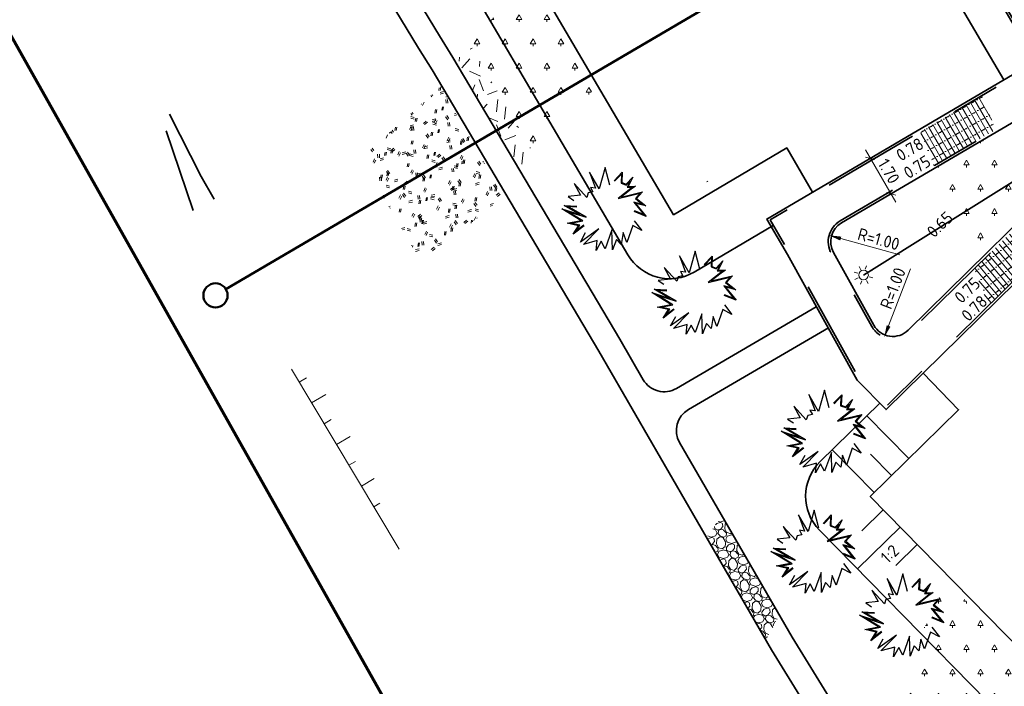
# Model space of a CAD drawing. Header units: metres. Extents: x 109063 to 109671, y 521086 to 521391.
# Tile 23 of 85: x 109289 to 109329, y 521130 to 521158. Entities that reach past the tile are written whole.
import ezdxf
from ezdxf.enums import TextEntityAlignment as Align
from ezdxf.lldxf.tags import DXFTag

# ---------------------------------------------------------------- set-up
doc = ezdxf.new("R2010")
doc.units = ezdxf.units.M
doc.header["$PDMODE"] = 2
doc.linetypes.add('VH-OPSLUITBAND-SO', pattern=[10, 4, -2, 2, -2])
for name, color, linetype, lineweight in [('B-WE-GW-TALUDARCERING_KORT-G', 253, 'Continuous', 18), ('B-WE-GW-TALUDARCERING_LANG-G', 253, 'Continuous', 18), ('N-WE-GR-BEPLANTING_NATUUR_BOS-A-200', 92, 'Continuous', 18), ('N-WE-GR-GRAS-A-200', 62, 'Continuous', 18), ('N-WE-GR-GRAS_RUIGGRAS-A-200', 62, 'Continuous', 18), ('N-WE-GR-HEESTER_SYMPHORICARPOS ALBUS (SNEEUWBES)-S', 90, 'Continuous', 25), ('N-WE-GW-TALUD-G', 90, 'Continuous', 35), ('N-WE-GW-TALUDARCERING-S', 90, 'Continuous', 25), ('N-WE-GW-TALUDARCERING_KORT-G', 90, 'Continuous', 35), ('N-WE-GW-TALUDARCERING_LANG-G', 90, 'Continuous', 18), ('N-WE-GW-WATERGANG-G', 160, 'Continuous', 35), ('N-WE-GW-WATERGANG_GREPPEL_INSTEEK-G', 90, 'Continuous', 35), ('N-WE-KG-WERKGRENS_FASE 3A-G', 10, 'XX-WERKGRENS_CIRCEL', 70), ('N-WE-KL-ET_LS_OV_LICHTMAST-S', 190, 'Continuous', 25), ('N-WE-VH-KANTOPSLUITING_OPSLUITBAND_100X200-G', 150, 'VH-OPSLUITBAND-SO', 35), ('N-WE-VH-KANTVERHARDING_VOETPAD_WANDELPAD-G', 2, 'Continuous', 35), ('N-WE-VH-KANTVERHARDING_WEG-G', 4, 'Continuous', 35), ('V-WE-VH-VERHARDING_HALFVERHARDING-A-200', 122, 'Continuous', 18), ('X-XX-AL-M', 7, 'Continuous', 18), ('X-XX-AL-T25', 7, 'Continuous', 25), ('X-XX-AL-VERWIJZING-S', 7, 'Continuous', 25)]:
    doc.layers.add(name, color=color, linetype=linetype, lineweight=lineweight)
doc.layers.add('B-WE-OG-HULPLIJN-G', color=253, linetype='Continuous', lineweight=18, plot=False)
doc.layers.add('N-WE-OV-KABEL_AANSLUITKABEL-G', color=3, linetype='OV-KABEL-SO', lineweight=35, true_color=0x00ff00)
doc.layers.add('N-WE-VH-VERHARDING_STRAATBAKSTEEN_VOETPAD-A', color=7, linetype='Continuous', lineweight=18, true_color=0xe60000)
doc.layers.get('0').freeze()
doc.styles.add('NLCS-ISO', font='NLCS-ISO.ttf')
doc.styles.add('NLCS-ISO-M200-T25', font='NLCS-ISO.ttf', dxfattribs={"height": 0.5})
doc.styles.get("Standard").update_dxf_attribs({"font": 'isocpeur.ttf'})
tags = doc.linetypes.add('OV-KABEL-SO', pattern='A,4,-1,[103,NLCS.SHX,S=0.75,R=0,X=0,Y=0],-1,4,-1.5,["0V",Standard,S=1,R=0,X=0,Y=-0.5],-3', length=14.5).pattern_tags.tags
tags[18] = DXFTag(74, 10)
doc.linetypes.add('XX-WERKGRENS_CIRCEL', pattern='A,10,-2.5,[69,NLCS.SHX,S=1,R=0,X=0,Y=0],-2.5', length=15)
doc.dimstyles.new('NLCS-M200-T25-PIJL_L2_H2', dxfattribs={"dimscale": 0.2, "dimtxt": 2.5, "dimasz": 2.5, "dimexe": 2, "dimexo": 2, "dimgap": 0.7, "dimtad": 1, "dimzin": 0, "dimdsep": 46, "dimtxsty": 'NLCS-ISO-M200-T25', "dimcen": 0, "dimdle": 2, "dimclrd": 256, "dimclre": 256, "dimclrt": 256, "dimazin": 0, "dimtfac": 1, "dimtdec": 3, "dimtofl": 0, "dimtmove": 0, "dimatfit": 3, "dimfxl": 2, "dimfxlon": 1, "dimtfillclr": 256, "dimtolj": 1, "dimtzin": 0, "dimlwd": -1, "dimlwe": -1, "dimarcsym": 0})
doc.dimstyles.new('NLCS-M200-T25-SCHRAP_L2_H2', dxfattribs={"dimscale": 0.2, "dimtxt": 2.5, "dimasz": 1.4, "dimexe": 2, "dimexo": 2, "dimgap": 0.7, "dimtad": 1, "dimzin": 0, "dimdsep": 46, "dimtxsty": 'NLCS-ISO-M200-T25', "dimblk": 'OBLIQUE', "dimcen": 0, "dimdle": 2, "dimclrd": 256, "dimclre": 256, "dimclrt": 256, "dimazin": 0, "dimtfac": 1, "dimtdec": 3, "dimtofl": 0, "dimtmove": 0, "dimatfit": 3, "dimldrblk": 'OBLIQUE', "dimfxl": 2, "dimfxlon": 1, "dimtfillclr": 256, "dimtolj": 1, "dimtzin": 0, "dimlwd": -1, "dimlwe": -1, "dimarcsym": 0})
pattern_1 = [(0, (109286.0104, 521173.618), (0.57735, 1), [0.23094, -0.92376]), (240, (109286.1259, 521173.818), (0.57735, -1), [0.23094, -0.92376]), (300, (109286.1259, 521173.818), (1.1547, 2e-07), [0.23094, -0.92376]), (270, (109286.1259, 521173.61804), (0.57735, -1), [0.1, -1.9])]

# ---------------------------------------------------------------- blocks, each defined once
blk = doc.blocks.new('*U227')
at = {"layer": 'N-WE-GW-TALUDARCERING_KORT-G'}
blk.add_line((109316.992, 521150.949), (109317.009, 521150.921), dxfattribs=at)
blk = doc.blocks.new('*U281')
at = {"layer": 'N-WE-GW-TALUDARCERING_KORT-G'}
for p, q in [((109324.595, 521138.802), (109323.73, 521139.683)), ((109324.26, 521137.391), (109323.378, 521136.526)), ((109325.661, 521135.963), (109324.779, 521135.098))]:
    blk.add_line(p, q, dxfattribs=at)
at = {"layer": 'N-WE-GW-TALUDARCERING_LANG-G'}
for p, q in [((109325.309, 521139.502), (109323.579, 521141.265)), ((109323.881, 521138.102), (109322.152, 521139.865)), ((109324.96, 521136.677), (109323.197, 521134.947))]:
    blk.add_line(p, q, dxfattribs=at)
blk = doc.blocks.new('_Oblique')
at = {"color": 0, "linetype": 'ByBlock', "lineweight": -2}
blk.add_line((-0.5, -0.5), (0.5, 0.5), dxfattribs=at)
blk = doc.blocks.new('*D291')
at = {"layer": 'Defpoints', "color": 0, "transparency": 16777216}
for p in [(109323.739, 521151.905), (109324.583, 521150.429), (109324.6, 521150.439)]:
    blk.add_point(p, dxfattribs=at)
at = {"layer": 'X-XX-AL-M', "transparency": 16777216}
for p, q in [((109323.52, 521152.24), (109324.785, 521150.084)), ((109323.722, 521151.895), (109323.377, 521151.693)), ((109324.583, 521150.429), (109324.238, 521150.227))]:
    blk.add_line(p, q, dxfattribs=at)
at = {"layer": 'X-XX-AL-M', "transparency": 16777216, "xscale": 0.28, "yscale": 0.28, "zscale": 0.28}
for p, rotation in [((109323.722, 521151.895), 120.3946000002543), ((109324.583, 521150.429), 300.3946000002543)]:
    blk.add_blockref('_Oblique', p, dxfattribs=dict(at, rotation=rotation))
at = {"layer": 'X-XX-AL-M', "transparency": 16777216, "insert": (109324.489, 521151.36), "char_height": 0.5, "attachment_point": 5, "rotation": 300.3946, "style": 'NLCS-ISO-M200-T25'}
blk.add_mtext('\\A1;1.70', dxfattribs=at)
blk = doc.blocks.new('*U392')
at = {"color": 0, "linetype": 'ByBlock', "lineweight": 50}
blk.add_lwpolyline([(295.04, 0), (0, 0)], dxfattribs=at)
blk.add_circle((-2.5, 0), 2.5, dxfattribs=at)
at = {"color": 0, "linetype": 'ByBlock', "style": 'NLCS-ISO'}
blk.add_attdef('NPROFNR', text='', height=5, dxfattribs=at).set_placement((300.04, 0), align=Align.MIDDLE_CENTER)
blk = doc.blocks.new('*D458')
at = {"layer": 'Defpoints', "color": 0, "transparency": 16777216}
for p in [(109322.023, 521148.714), (109322.987, 521148.45)]:
    blk.add_point(p, dxfattribs=at)
at = {"layer": 'X-XX-AL-M', "transparency": 16777216}
blk.add_line((109324.945, 521147.914), (109322.505, 521148.582), dxfattribs=at)
blk.add_solid([(109322.527, 521148.662), (109322.483, 521148.502), (109322.023, 521148.714)], dxfattribs=at)
at = {"layer": 'X-XX-AL-M', "transparency": 16777216, "insert": (109324.069, 521148.558), "char_height": 0.5, "attachment_point": 5, "rotation": 344.6827, "style": 'NLCS-ISO-M200-T25'}
blk.add_mtext('\\A1;R=1.00', dxfattribs=at)
blk = doc.blocks.new('*D459')
at = {"layer": 'Defpoints', "color": 0, "transparency": 16777216}
for p in [(109324.658, 521145.443), (109324.3, 521144.51)]:
    blk.add_point(p, dxfattribs=at)
at = {"layer": 'X-XX-AL-M', "transparency": 16777216}
blk.add_line((109325.384, 521147.339), (109324.479, 521144.977), dxfattribs=at)
blk.add_solid([(109324.401, 521145.006), (109324.557, 521144.947), (109324.3, 521144.51)], dxfattribs=at)
at = {"layer": 'X-XX-AL-M', "transparency": 16777216, "insert": (109324.657, 521146.531), "char_height": 0.5, "attachment_point": 5, "rotation": 69.0263, "style": 'NLCS-ISO-M200-T25'}
blk.add_mtext('\\A1;R=1.00', dxfattribs=at)
blk = doc.blocks.new('SGR-HEESTER_06')
at = {"flags": 128}
for points in [[(-0.247, 0.534), (-0.247, 0.776), (-0.104, 0.615), (-0.104, 0.615), (-0.018, 0.652), (-0.018, 0.857), (0.045, 0.652), (0.15, 0.758), (0.131, 0.652), (0.094, 0.391), (0.336, 0.77), (0.343, 0.59), (0.585, 0.609), (0.398, 0.503), (0.74, 0.46), (0.492, 0.36)], [(-0.232, 0.534), (-0.232, 0.736), (-0.109, 0.596), (-0.002, 0.642), (-0.002, 0.753), (0.037, 0.623), (0.127, 0.712), (0.116, 0.654), (0.069, 0.324), (0.323, 0.72), (0.328, 0.573), (0.517, 0.588), (0.351, 0.494), (0.679, 0.452), (0.486, 0.375)], [(-0.247, 0.404), (-0.57, 0.602), (-0.353, 0.199), (-0.738, 0.311), (-0.415, 0.156), (-0.502, 0.094), (-0.402, 0.063), (-0.458, -0.018), (-0.415, -0.105), (-0.8, -0.08), (-0.539, -0.161), (-0.707, -0.359), (-0.564, -0.335)], [(0.628, 0.224), (0.876, 0.187), (0.672, 0.131), (0.827, -0.204), (0.628, -0.111), (0.771, -0.316), (0.628, -0.31), (0.715, -0.521), (0.423, -0.229), (0.591, -0.608), (0.423, -0.552), (0.479, -0.763), (0.355, -0.601), (0.206, -0.856), (0.212, -0.403), (0.125, -0.862), (0.069, -0.645)], [(-0.049, -0.564), (-0.092, -0.85), (-0.136, -0.645), (-0.34, -0.769), (-0.173, -0.533), (-0.626, -0.632), (-0.272, -0.459), (-0.638, -0.546), (-0.44, -0.378)], [(-0.064, -0.562), (-0.095, -0.764), (-0.125, -0.621), (-0.285, -0.718), (-0.137, -0.51), (-0.506, -0.59), (-0.143, -0.412), (-0.579, -0.516), (-0.43, -0.39)]]:
    blk.add_lwpolyline(points, dxfattribs=at)
blk = doc.blocks.new('SKL-ET_OV_LICHTMAST-SO')
at = {"color": 0, "linetype": 'ByBlock', "lineweight": 18}
for points in [[(-1.25, 0), (-2, 0)], [(-1.41, 1.41), (-0.88, 0.88)], [(0, 2), (0, 1.25)], [(0.88, 0.88), (1.41, 1.41)], [(2, 0), (1.25, 0)], [(-1.41, -1.41), (-0.88, -0.88)], [(0, -1.25), (0, -2)], [(0.88, -0.88), (1.41, -1.41)]]:
    blk.add_lwpolyline(points, dxfattribs=at)
blk.add_circle((0, 0), 1, dxfattribs=at)

msp = doc.modelspace()

# ---------------------------------------------------------------- hatches: boundary and pattern name
at = {"layer": 'N-WE-GR-BEPLANTING_NATUUR_BOS-A-200'}
h = msp.add_hatch(dxfattribs=at)
h.set_pattern_fill('AGR-BOS-SO', color=256, scale=0.2, pattern_type=2)
h.set_pattern_definition(pattern_1)
h.paths.add_polyline_path([(109309.647, 521159.696), (109307.25, 521156.502), (109309.8, 521152.14), (109312.469, 521154.898)])
h = msp.add_hatch(dxfattribs=at)
h.set_pattern_fill('AGR-BOS-SO', color=256, scale=0.2, pattern_type=2)
h.set_pattern_definition(pattern_1)
h.paths.add_polyline_path([(109326.375, 521151.48), (109328.014, 521147.478), (109330.238, 521149.663), (109328.948, 521152.99)])
h = msp.add_hatch(dxfattribs=at)
h.set_pattern_fill('AGR-BOS-SO', color=256, scale=0.2, pattern_type=2)
h.set_pattern_definition(pattern_1)
h.paths.add_polyline_path([(109326.89, 521134.425), (109323.427, 521127.381), (109326.569, 521122.278), (109330.561, 521130.683)])
at = {"layer": 'N-WE-GR-GRAS-A-200', "transparency": 33554687}
h = msp.add_hatch(dxfattribs=at)
h.set_pattern_fill('AGR-GRAS_02', color=256, scale=0.2, angle=20.835, pattern_type=2)
h.set_pattern_definition([(20.83497584, (0, 0), (1.15786235, 2.580572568), [0.5, -1.5]), (20.83497584, (0.6013, 1.5128), (1.15786235, 2.580572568), [0.5, -1.5]), (110.83497584, (-0.062, 0.7254), (-2.580572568, 1.15786235), [0.5, -1.5]), (110.83497584, (0.4367, 1.6641), (-2.580572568, 1.15786235), [0.5, -1.5]), (65.83497584, (-0.1241, 1.4507), (-0.711355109, 1.869217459), [0.5, -2.328427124]), (155.83497584, (1.028, 0.3912), (-1.869217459, -0.711355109), [0.5, -2.328427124]), (47.40002704, (0.2539, 0.7386), (1.8692174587, 0.7113551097), [0.5, -3.972135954]), (47.40002704, (0.7394, 1.9933), (1.8692174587, 0.7113551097), [0.5, -3.972135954]), (84.26992466, (1.30845, 0.49795), (-0.7113551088, 1.869217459), [0.5, -3.972135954]), (84.26992466, (0.1472, 1.019), (-0.7113551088, 1.869217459), [0.5, -3.972135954]), (84.26992466, (0.9793, 0.8007), (-0.7113551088, 1.869217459), [0.5, -3.972135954]), (137.40002704, (-0.39125, 1.0281), (-0.7113551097, 1.8692174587), [0.5, -3.972135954]), (174.26992466, (0.2671, 0.42265), (-1.869217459, -0.7113551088), [0.5, -3.972135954])])
h.paths.add_polyline_path([(109307.25, 521156.502), (109306.577, 521155.903), (109309.303, 521151.307), (109309.8, 521152.14)])
at = {"layer": 'N-WE-GR-GRAS_RUIGGRAS-A-200'}
h = msp.add_hatch(dxfattribs=at)
h.set_pattern_fill('AGR-GRAS_RUIGGRAS-SO', color=256, scale=0.2, pattern_type=2)
h.set_pattern_definition([(40, (109286.1259, 521173.818), (-0.55518, 1.361717), [0.15, -1.6]), (40, (109286.1759, 521173.768), (-0.55518, 1.361717), [0.15, -1.6]), (95, (109286.4259, 521173.768), (-1.57273, 0.76584), [0.15, -0.8]), (95, (109286.4959, 521173.768), (-1.57273, 0.76584), [0.15, -0.8]), (125, (109286.5259, 521174.018), (-1.474644, 0.188218), [0.15, -1]), (125, (109286.5759, 521174.068), (-1.474644, 0.188218), [0.15, -1]), (15, (109286.1259, 521174.068), (0.320736, 1.121217), [0.15, -0.8]), (15, (109286.1259, 521174.138), (0.320736, 1.121217), [0.15, -0.8]), (165, (109286.1259, 521174.068), (-0.967784, -1.2936), [0.15, -0.8]), (165, (109286.1259, 521174.138), (-0.967784, -1.2936), [0.15, -0.8]), (65, (109286.1259, 521173.818), (-0.534868, 0.745933), [0.15, -1]), (65, (109286.1759, 521173.768), (-0.534868, 0.745933), [0.15, -1]), (80, (109286.4259, 521173.768), (-1.32093, 1.1468), [0.15, -0.8]), (80, (109286.4759, 521173.768), (-1.32093, 1.1468), [0.15, -0.8]), (80, (109286.2259, 521174.018), (-0.932713, 0.46909), [0.15, -0.8]), (80, (109286.2759, 521174.018), (-0.932713, 0.46909), [0.15, -0.8])])
h.paths.add_polyline_path([(109305.984, 521154.849), (109302.699, 521151.898), (109305.199, 521147.563), (109308.584, 521150.311)])
at = {"layer": 'N-WE-VH-VERHARDING_STRAATBAKSTEEN_VOETPAD-A'}
h = msp.add_hatch(dxfattribs=at)
h.set_pattern_fill('AVH-SBS_DIKFORMAAT_HALFST-SO', color=256, scale=4, angle=120, pattern_type=2)
h.set_pattern_definition([(120, (0, 0), (-0.17320508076, -0.1), []), (210, (-0.4, 0.6928), (0.4, -0.692820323), [0.2, -0.2]), (210, (-0.3732, 0.2464), (0.4, -0.692820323), [0.2, -0.2]), (120, (-0.2866, 0.2964), (-0.3464101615, -0.2), [0, -0.4, 0, 0, 0]), (120, (-0.4598, 0.1964), (-0.3464101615, -0.2), [0, -0.4, 0, 0, 0])])
h.paths.add_polyline_path([(109326.354, 521151.584), (109325.792, 521152.993), (109328.332, 521154.483), (109328.897, 521153.076)])
h = msp.add_hatch(dxfattribs=at)
h.set_pattern_fill('AVH-SBS_DIKFORMAAT_HALFST-SO', color=256, scale=4, angle=130, pattern_type=2)
h.set_pattern_definition([(130, (0, 0), (-0.153208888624, -0.12855752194), []), (220, (-0.5142, 0.6128), (0.5142300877, -0.6128355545), [0.2, -0.2]), (220, (-0.4103, 0.1779), (0.5142300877, -0.6128355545), [0.2, -0.2]), (130, (-0.3337, 0.24214), (-0.30641777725, -0.25711504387), [0, -0.4, 0, 0, 0]), (130, (-0.48693, 0.1136), (-0.30641777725, -0.25711504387), [0, -0.4, 0, 0, 0])])
h.paths.add_polyline_path([(109328.021, 521147.345), (109328.599, 521145.81), (109330.79, 521147.962), (109330.271, 521149.555)])
at = {"layer": 'V-WE-VH-VERHARDING_HALFVERHARDING-A-200'}
h = msp.add_hatch(dxfattribs=at)
h.set_pattern_fill('AVH-HALFVERHARDING_GRIND_01-SO', color=256, scale=0.2, pattern_type=2)
h.set_pattern_definition([(342.74206, (109640.826, 521255.56904), (0.3454718, 0.6255296), [0.17454, -0.69884]), (17.25794, (109640.1586, 521255.7764), (0.3454736, 0.6255353), [0.17454, -1.0606]), (61.0888, (109640.3253, 521255.8282), (-0.8340377, 0.2591115), [0.1428, -0.57178]), (118.9112, (109640.7398, 521256.5787), (-0.3454757, -0.6255428), [0.1428, -0.86778]), (162.74206, (109640.3253, 521256.07816), (-0.3454718, -0.6255296), [0.17454, -0.69884]), (197.25794, (109640.1586, 521256.12994), (-0.3454736, -0.6255353), [0.17454, -1.0606]), (241.0888, (109639.9919, 521256.0783), (0.8340377, -0.2591115), [0.1428, -0.57178]), (298.9112, (109640.26837, 521256.5787), (0.3454757, 0.6255428), [0.1428, -0.86778]), (342.74206, (109639.1365, 521256.4796), (-0.4885685, 0.8846327), [0.15578, -0.71758]), (40.85185, (109638.24885, 521254.5568), (0.34547161, 0.62553237), [0.1566, -2.31624]), (84.58698, (109639.4037, 521256.53584), (-0.14309664, 1.51017349), [0.19018, -1.95508]), (118.9112, (109640.2556, 521256.46516), (-0.8340539, 0.2591061), [0.18928, -0.82132]), (162.74206, (109639.33015, 521256.89086), (0.4885685, -0.8846327), [0.1567, -0.71664]), (40.85185, (109638.0259, 521254.95858), (0.34547161, 0.62553237), [0.15622, -2.31662]), (84.58698, (109639.04443, 521256.6463), (-0.3454706, -0.62553976), [0.18974, -1.95554]), (298.9112, (109639.0444, 521256.6463), (0.8340539, -0.2591061), [0.19042, -0.82018]), (26.668985, (109637.47333, 521255.30336), (-1.17951603, -0.36643148), [0.11696, -2.90952]), (84.58698, (109639.4483, 521256.97312), (-0.3454706, -0.62553976), [0.11724, -2.02802]), (131.76242, (109638.4822, 521258.85912), (-1.32262549, 1.1437447), [0.15658, -2.56274]), (162.74202, (109637.4846, 521255.58914), (-0.3454723, -0.6255293), [0.12604, -0.74732]), (26.668985, (109637.25959, 521255.57398), (-1.17951603, -0.36643148), [0.1171, -2.90938]), (84.58698, (109639.11793, 521257.06344), (-0.3454706, -0.62553976), [0.1286, -2.01666]), (131.76242, (109638.23027, 521258.73248), (-1.32262549, 1.1437447), [0.13436, -2.58496]), (342.74202, (109639.2074, 521256.9632), (0.3454723, 0.6255293), [0.1428, -0.73056]), (50.24156, (109639.35839, 521255.73602), (0.34546939, 0.625529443), [0.13896, -4.40622]), (95.41302, (109639.44725, 521255.84284), (-0.48857046, 0.88463593), [0.12196, -1.39498]), (150.93884, (109637.62457, 521257.99262), (-0.83404266, 0.25911215), [0.11236, -3.3091]), (197.25794, (109639.33753, 521256.0188), (0.83403986, -0.2591075), [0.14282, -1.0923]), (50.24156, (109639.10643, 521255.86262), (0.34546939, 0.625529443), [0.14808, -4.3971]), (95.41302, (109639.1169, 521255.75206), (-0.48857046, 0.88463593), [0.11106, -1.40588]), (150.93884, (109637.41083, 521257.72202), (-0.83404266, 0.25911215), [0.12024, -3.30122]), (17.25794, (109639.222, 521255.69364), (-0.83403986, 0.2591075), [0.1428, -1.09232])])
h.paths.add_polyline_path([(109316.975, 521136.259), (109317.613, 521137.158), (109319.966, 521133.048), (109319.414, 521132.017)])

# ---------------------------------------------------------------- linework, layer by layer
at = {"layer": 'B-WE-GW-TALUDARCERING_KORT-G'}
for p, q in [((109300.144, 521142.658), (109300.448, 521142.84)), ((109301.17, 521140.942), (109301.458, 521141.114)), ((109302.196, 521139.225), (109302.468, 521139.388)), ((109303.223, 521137.509), (109303.479, 521137.662))]:
    msp.add_line(p, q, dxfattribs=at)
at = {"layer": 'B-WE-GW-TALUDARCERING_LANG-G'}
for p, q in [((109300.657, 521141.8), (109301.249, 521142.154)), ((109301.683, 521140.084), (109302.243, 521140.419)), ((109302.71, 521138.367), (109303.238, 521138.683))]:
    msp.add_line(p, q, dxfattribs=at)
at = {"layer": 'B-WE-OG-HULPLIJN-G', "flags": 128}
msp.add_lwpolyline([(109299.821, 521143.198), (109304.268, 521135.761)], dxfattribs=at)
at = {"layer": 'N-WE-GW-TALUD-G', "flags": 128}
for points in [[(109301.617, 521184.039), (109300.871, 521185.305, 0.414214), (109299.501, 521185.659), (109295.289, 521183.177, 0.41398), (109294.581, 521180.44), (109313.714, 521147.91, 0.414446), (109316.454, 521147.2), (109319.717, 521149.124)], [(109324.116, 521141.792), (109321.654, 521139.376, 0.414211), (109321.627, 521136.548), (109344.487, 521113.25, 0.414216), (109347.315, 521113.223), (109351.348, 521117.18)]]:
    msp.add_lwpolyline(points, format="xyb", dxfattribs=at)
for points in [[(109301.617, 521184.039), (109296.948, 521181.287), (109315.605, 521149.567), (109320.275, 521152.319), (109321.342, 521150.499)], [(109325.911, 521143.03), (109327.366, 521141.52), (109323.719, 521137.942), (109345.921, 521115.315), (109349.618, 521118.943)]]:
    msp.add_lwpolyline(points, dxfattribs=at)
at = {"layer": 'N-WE-GW-WATERGANG-G', "color": 253}
msp.add_lwpolyline([(109296.635, 521150.205), (109296.097, 521151.145), (109294.791, 521153.719)], dxfattribs=at)
at = {"layer": 'N-WE-GW-WATERGANG_GREPPEL_INSTEEK-G', "color": 253, "flags": 128}
msp.add_lwpolyline([(109294.648, 521153.027), (109295.763, 521149.735)], dxfattribs=at)
at = {"layer": 'N-WE-KG-WERKGRENS_FASE 3A-G', "flags": 128}
msp.add_lwpolyline([(109325.985, 521089.891), (109318.976, 521087.098), (109317.759, 521090.31), (109323.357, 521094.593), (109238.454, 521245.385), (109219.993, 521235.574), (109205.062, 521230.405), (109136.282, 521195.493), (109151.524, 521165.711), (109133.203, 521154.372), (109118.97, 521166.626), (109096.884, 521210.772), (109081.12, 521240.821), (109089.41, 521256.905), (109098.836, 521261.004), (109101.047, 521258.31, 0.28099), (109115.146, 521256.234), (109161.484, 521279.683), (109182.49, 521274.188), (109197.384, 521282.23), (109207.411, 521265.019), (109222.743, 521273.13), (109202.684, 521306.819), (109330.854, 521375.957), (109334.104, 521366.956), (109359.352, 521304.007), (109395.916, 521316.767), (109395.014, 521304.654), (109407.223, 521303.045), (109419.647, 521302.279), (109418.208, 521287.556), (109409.708, 521288.408), (109419.013, 521237.753), (109418.562, 521234.864), (109426.445, 521234.185), (109428.101, 521222.066), (109421.278, 521222.223), (109442.345, 521149.248), (109444.21, 521130.53), (109415.056, 521118.995), (109417.942, 521109.017), (109389.8, 521098.734), (109393.219, 521089.125), (109386.118, 521086.75), (109367.934, 521091.648), (109364.106, 521102.437)], format="xyb", close=True, dxfattribs=at)
at = {"layer": 'N-WE-OV-KABEL_AANSLUITKABEL-G', "flags": 128}
msp.add_lwpolyline([(109323.444, 521147.076), (109333.369, 521153.281)], dxfattribs=at)
at = {"layer": 'N-WE-VH-KANTOPSLUITING_OPSLUITBAND_100X200-G', "flags": 128}
msp.add_lwpolyline([(109356.094, 521125.551), (109357.164, 521126.602), (109347.445, 521136.506), (109335.311, 521148.873), (109333.547, 521150.669), (109324.379, 521141.666), (109323.268, 521142.798), (109320.393, 521147.97), (109319.583, 521149.352), (109330.667, 521155.853), (109311.028, 521189.243)], dxfattribs=at)
msp.add_lwpolyline([(109332.928, 521153.189), (109332.486, 521153.991, 0.422005), (109331.104, 521154.37), (109322.481, 521149.312, 0.407414), (109322.113, 521147.964), (109323.784, 521144.958, 0.495438), (109325.358, 521144.73), (109332.753, 521151.993, 0.336495)], format="xyb", close=True, dxfattribs=at)
at = {"layer": 'N-WE-VH-KANTVERHARDING_VOETPAD_WANDELPAD-G', "flags": 128}
for points in [[(109300.61, 521165.723), (109305.935, 521156.946), (109306.491, 521156.048)], [(109299.755, 521165.205), (109305.073, 521156.438), (109305.63, 521155.54)]]:
    msp.add_lwpolyline(points, dxfattribs=at)
for points in [[(109321.495, 521145.761), (109315.717, 521142.395, -0.414994), (109314.348, 521142.758), (109313.376, 521144.437), (109306.491, 521156.048)], [(109387.35, 521128.998), (109384.132, 521124.443, -0.322987), (109378.599, 521122.543), (109374.13, 521123.896, 0.151672), (109367.951, 521123.852), (109367.502, 521123.709, 0.119523), (109363.305, 521121.158), (109358.024, 521115.892, -0.098176), (109352.983, 521112.529, -0.009997), (109339.426, 521107.231, -0.369591), (109332.622, 521109.757), (109328.157, 521117.79), (109319.645, 521131.616), (109312.513, 521143.931), (109305.631, 521155.538)], [(109359.749, 521124.166), (109361.614, 521122.296, -0.414214), (109361.612, 521120.882), (109357.318, 521116.6, -0.098176), (109352.6, 521113.453, -0.009997), (109339.081, 521108.169, -0.369591), (109333.496, 521110.243), (109329.02, 521118.295), (109320.503, 521132.129), (109315.852, 521140.162, -0.413434), (109316.214, 521141.527), (109321.998, 521144.897)]]:
    msp.add_lwpolyline(points, format="xyb", dxfattribs=at)
at = {"layer": 'N-WE-VH-KANTVERHARDING_WEG-G', "flags": 128}
for points in [[(109329.236, 521155.13), (109309.65, 521188.43), (109311.586, 521189.572), (109319.399, 521192.908), (109324.44, 521195.061)], [(109355.952, 521125.552), (109357.023, 521126.603), (109347.374, 521136.436), (109335.239, 521148.803), (109333.545, 521150.528), (109324.378, 521141.525), (109323.187, 521142.737), (109320.307, 521147.921), (109319.446, 521149.387), (109330.53, 521155.889), (109310.942, 521189.192)]]:
    msp.add_lwpolyline(points, dxfattribs=at)
msp.add_lwpolyline([(109325.492, 521192.9, 0.129092), (109365.635, 521140.798), (109366.429, 521140.185)], format="xyb", dxfattribs=at)
msp.add_lwpolyline([(109332.841, 521153.141), (109332.398, 521153.943, 0.422005), (109331.155, 521154.284), (109322.532, 521149.226, 0.407414), (109322.2, 521148.013), (109323.871, 521145.006, 0.495438), (109325.288, 521144.801), (109332.683, 521152.064, 0.336495)], format="xyb", close=True, dxfattribs=at)

# ---------------------------------------------------------------- block references
at = {"layer": 'N-WE-GR-HEESTER_SYMPHORICARPOS ALBUS (SNEEUWBES)-S', "xscale": 2, "yscale": 2, "zscale": 2, "rotation": 316.2218030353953}
for p in [(109312.764, 521149.857), (109316.481, 521146.397), (109321.826, 521140.675), (109321.396, 521135.713), (109325.052, 521133.087)]:
    msp.add_blockref('SGR-HEESTER_06', p, dxfattribs=at)
at = {"layer": 'N-WE-GW-TALUDARCERING-S'}
for name in ['*U227', '*U281']:
    msp.add_blockref(name, (0, 0), dxfattribs=at)
at = {"layer": 'N-WE-KL-ET_LS_OV_LICHTMAST-S', "xscale": 0.2, "yscale": 0.2, "zscale": 0.2, "rotation": 27.7805159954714}
msp.add_blockref('SKL-ET_OV_LICHTMAST-SO', (109323.444, 521147.076), dxfattribs=at)
at = {"layer": 'X-XX-AL-VERWIJZING-S', "xscale": 0.2, "yscale": 0.2, "zscale": 0.2, "rotation": 30.3946000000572}
msp.add_blockref('*U392', (109297.119, 521146.49), dxfattribs=at)

# ---------------------------------------------------------------- texts
at = {"layer": 'X-XX-AL-T25', "char_height": 0.5, "attachment_point": 1, "style": 'NLCS-ISO-M200-T25'}
for s, width, insert, rotation in [('0.78', 1.41981, (109324.73, 521152.181), 30.666), ('0.75', 1.41981, (109325.037, 521151.446), 31.9435), ('0.65', 1.41981, (109326.007, 521148.94), 44.0561), ('0.75', 1.41981, (109327.141, 521146.227), 44.0561), ('0.78', 1.41981, (109327.428, 521145.481), 44.0561), ('1:2', 1.32627, (109324.097, 521135.498), 43.7905)]:
    msp.add_mtext_dynamic_manual_height_columns(s, width=width, gutter_width=2.5, heights=[0], dxfattribs=dict(at, insert=insert, rotation=rotation))

# ---------------------------------------------------------------- dimensions: what is measured, and where the dimension line sits
at = {"layer": 'X-XX-AL-M'}
dim = msp.add_aligned_dim(p1=(109323.739, 521151.905), p2=(109324.6, 521150.439), distance=-0.02, dimstyle='NLCS-M200-T25-SCHRAP_L2_H2', dxfattribs=at)
dim.commit()
dim.dimension.update_dxf_attribs({"geometry": '*D291', "text_midpoint": (109324.489, 521151.36)})
for center, mpoint, picture, middle in [((109322.987, 521148.45), (109322.023, 521148.714), '*D458', (109323.966, 521148.182)), ((109324.658, 521145.443), (109324.3, 521144.51), '*D459', (109325.021, 521146.391))]:
    dim = msp.add_radius_dim(center=center, mpoint=mpoint, dimstyle='NLCS-M200-T25-PIJL_L2_H2', override={"dimpost": 'R=<>'}, dxfattribs=at)
    dim.commit()
    dim.dimension.update_dxf_attribs({"geometry": picture, "text_midpoint": middle, "dimtype": 164})

doc.saveas('drawing.dxf')
